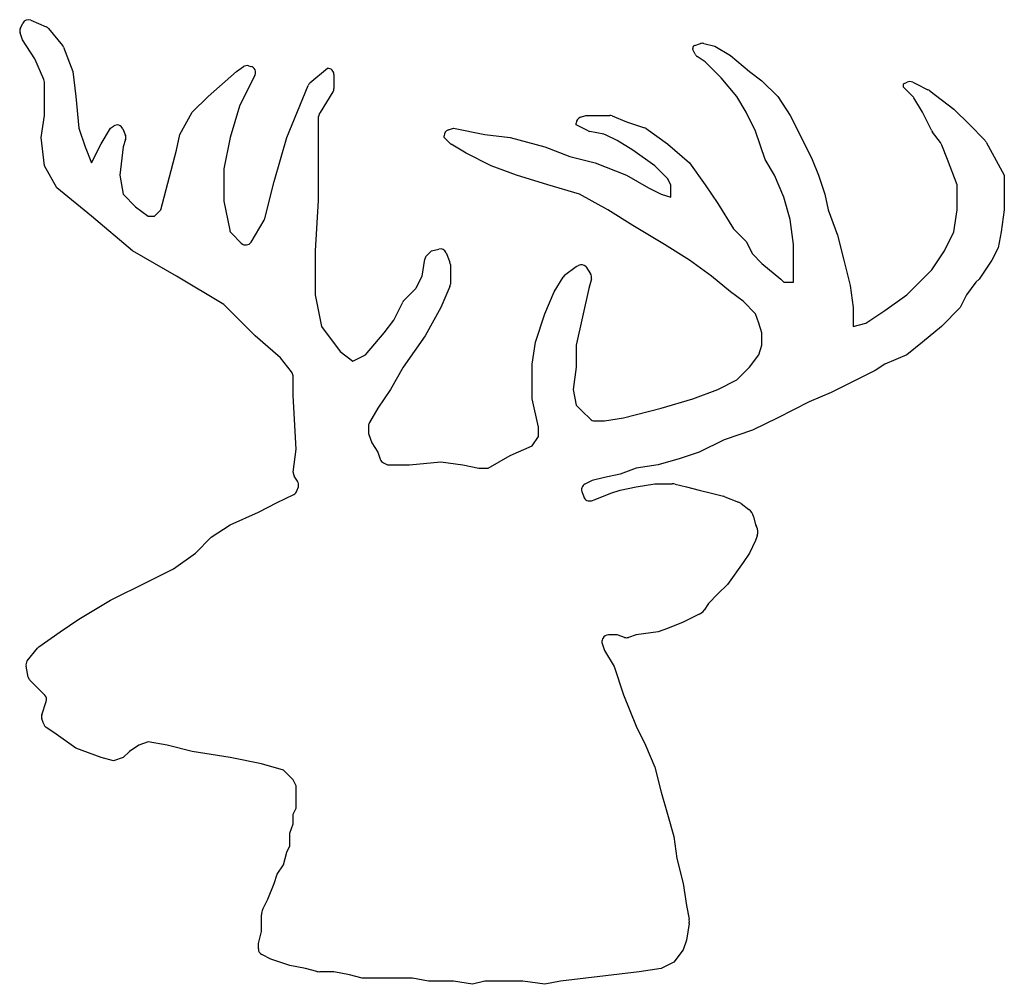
# Model space of a CAD drawing. Extents: x -0.03 to 7.86, y 0.07 to 7.81.
import ezdxf

# ---------------------------------------------------------------- set-up
doc = ezdxf.new("R2010")
doc.units = 0
doc.layers.get('0').update_dxf_attribs({"color": 1, "linetype": 'CONTINUOUS'})

msp = doc.modelspace()

# ---------------------------------------------------------------- linework, layer by layer
at = {"color": 4, "linetype": 'CONTINUOUS'}
for p, q in [((-0.027643, 7.739014), (-0.00754, 7.779221)), ((0.05689, 7.802812), (0.17902, 7.750431)), ((0.197731, 7.736478), (0.310728, 7.600809)), ((-0.0117, 7.6448), (-0.030362, 7.70086)), ((0.0892, 7.4934), (-0.0117, 7.6448)), ((0.319125, 7.586368), (0.39185, 7.39245)), ((5.36015, 7.5691), (5.36015, 7.576288)), ((5.377235, 7.600002), (5.42197, 7.614934)), ((5.449944, 7.616009), (5.53665, 7.5943)), ((5.53665, 7.5943), (5.66275, 7.5186)), ((5.379414, 7.530496), (5.36015, 7.5691)), ((5.461, 7.46815), (5.396411, 7.511223)), ((5.66275, 7.5186), (5.8141, 7.39245)), ((0.160813, 7.326177), (0.0892, 7.4934)), ((1.70325, 7.39245), (1.7605, 7.430629)), ((1.800357, 7.437541), (1.819321, 7.432805)), ((2.292806, 7.299426), (2.43465, 7.4177)), ((2.43465, 7.4177), (2.43505, 7.4177)), ((5.5871, 7.342), (5.461, 7.46815)), ((0.39185, 7.39245), (0.41705, 7.1906)), ((1.4763, 7.1906), (1.70325, 7.39245)), ((1.851929, 7.36194), (1.72845, 7.1149)), ((2.48505, 7.3677), (2.48505, 7.255384)), ((5.7132, 7.1906), (5.5871, 7.342)), ((5.8141, 7.39245), (5.91495, 7.31675)), ((0.16485, 7.0392), (0.16485, 7.306494)), ((2.10675, 6.86255), (2.278589, 7.280055)), ((5.91495, 7.31675), (6.04105, 7.1906)), ((7.04985, 7.2915), (7.077922, 7.30555)), ((7.04985, 7.2663), (7.04985, 7.2915)), ((7.116795, 7.19931), (7.04985, 7.2663)), ((7.122678, 7.30555), (7.15075, 7.2915)), ((7.15075, 7.2915), (7.243532, 7.245086)), ((0.41705, 7.1906), (0.44225, 6.93825)), ((1.3502, 7.0644), (1.4763, 7.1906)), ((2.477455, 7.228893), (2.37414, 7.063514)), ((5.78885, 7.0644), (5.7132, 7.1906)), ((6.04105, 7.1906), (6.14195, 7.0392)), ((7.20115, 7.0644), (7.131832, 7.180038)), ((7.258816, 7.235635), (7.45335, 7.08965)), ((1.72845, 7.1149), (1.6528, 6.86255)), ((0.13965, 6.86255), (0.16485, 7.0392)), ((1.2493, 6.8878), (1.3502, 7.0644)), ((4.46117, 7.025355), (4.50265, 7.0392)), ((4.50265, 7.0392), (4.69476, 7.0392)), ((4.713349, 7.035616), (4.8305, 6.9887)), ((5.8645, 6.913), (5.78885, 7.0644)), ((6.14195, 7.0392), (6.2428, 6.83735)), ((7.272821, 6.921058), (7.20115, 7.0644)), ((7.45335, 7.08965), (7.57945, 6.9635)), ((0.69445, 6.93825), (0.718821, 6.954502)), ((2.35895, 7.010531), (2.35895, 6.83735)), ((4.427, 6.9635), (4.427, 6.977927)), ((4.521846, 6.916006), (4.427, 6.9635)), ((4.8305, 6.9887), (4.97471, 6.94063)), ((7.57945, 6.9635), (7.69537, 6.847535)), ((0.44225, 6.93825), (0.4927, 6.78685)), ((0.6188, 6.8121), (0.69445, 6.93825)), ((0.792987, 6.93147), (0.813754, 6.879544)), ((1.2241, 6.76165), (1.2493, 6.8878)), ((3.36775, 6.86255), (3.36775, 6.876977)), ((3.40192, 6.924405), (3.4434, 6.93825)), ((3.4434, 6.93825), (3.6956, 6.8878)), ((3.6956, 6.8878), (3.8974, 6.86255)), ((4.64738, 6.889113), (4.534435, 6.911684)), ((4.75485, 6.83735), (4.659943, 6.884804)), ((4.987973, 6.933874), (5.15835, 6.8121)), ((5.9402, 6.68595), (5.8645, 6.913)), ((7.344569, 6.822678), (7.282254, 6.905792)), ((0.16485, 6.63545), (0.13965, 6.86255)), ((0.4927, 6.78685), (0.54315, 6.6607)), ((0.54315, 6.6607), (0.6188, 6.8121)), ((0.79535, 6.78685), (0.7701, 6.55975)), ((0.814769, 6.845185), (0.79535, 6.78685)), ((1.6528, 6.86255), (1.6024, 6.61025)), ((2.0059, 6.5093), (2.10675, 6.86255)), ((2.35895, 6.83735), (2.35895, 6.3579)), ((3.413852, 6.816448), (3.36775, 6.86255)), ((3.5443, 6.7364), (3.423472, 6.808935)), ((3.8974, 6.86255), (4.1748, 6.78685)), ((4.1748, 6.78685), (4.37655, 6.71115)), ((4.88095, 6.76165), (4.75485, 6.83735)), ((5.15835, 6.8121), (5.3349, 6.6607)), ((6.2428, 6.83735), (6.3185, 6.68595)), ((7.40295, 6.68595), (7.35741, 6.799824)), ((7.712443, 6.824707), (7.8569, 6.55975)), ((1.098, 6.2822), (1.2241, 6.76165)), ((3.74605, 6.63545), (3.5443, 6.7364)), ((4.37655, 6.71115), (4.5783, 6.6607)), ((5.0575, 6.63545), (4.88095, 6.76165)), ((0.26575, 6.45885), (0.16485, 6.63545)), ((3.9478, 6.55975), (3.74605, 6.63545)), ((4.5783, 6.6607), (4.8305, 6.55975)), ((5.15835, 6.53455), (5.0575, 6.63545)), ((5.3349, 6.6607), (5.461, 6.48405)), ((6.01585, 6.55975), (5.9402, 6.68595)), ((6.3185, 6.68595), (6.3689, 6.55975)), ((7.4786, 6.48405), (7.40295, 6.68595)), ((0.7701, 6.55975), (0.79535, 6.40835)), ((1.6024, 6.61025), (1.6024, 6.362844)), ((4.2, 6.48405), (3.9478, 6.55975)), ((4.8305, 6.55975), (5.00705, 6.45885)), ((6.0915, 6.38315), (6.01585, 6.55975)), ((6.3689, 6.55975), (6.41935, 6.40835)), ((7.8569, 6.55975), (7.8569, 6.40835)), ((1.932053, 6.213718), (2.0059, 6.5093)), ((4.4522, 6.40835), (4.2, 6.48405)), ((5.1836, 6.48405), (5.15835, 6.53455)), ((5.1836, 6.4336), (5.1836, 6.48405)), ((5.461, 6.48405), (5.5619, 6.33265)), ((7.4786, 6.2822), (7.4786, 6.48405)), ((0.54315, 6.23175), (0.26575, 6.45885)), ((0.79535, 6.40835), (0.8962, 6.30745)), ((4.6792, 6.2822), (4.4522, 6.40835)), ((5.00705, 6.45885), (5.10795, 6.40835)), ((5.10795, 6.40835), (5.1836, 6.38315)), ((5.1836, 6.38315), (5.1836, 6.4336)), ((6.41935, 6.40835), (6.4446, 6.2822)), ((7.8569, 6.40835), (7.8569, 6.2822)), ((1.603368, 6.353051), (1.649835, 6.120397)), ((2.35895, 6.3579), (2.33375, 5.95415)), ((5.5619, 6.33265), (5.688, 6.1308)), ((6.14195, 6.2065), (6.0915, 6.38315)), ((0.8962, 6.30745), (0.9971, 6.23175)), ((1.04755, 6.23175), (1.098, 6.2822)), ((4.88095, 6.15605), (4.6792, 6.2822)), ((6.4446, 6.2822), (6.52025, 6.08035)), ((7.45335, 6.10555), (7.4786, 6.2822)), ((7.8569, 6.2822), (7.83165, 6.10555)), ((0.871, 5.95415), (0.54315, 6.23175)), ((0.9971, 6.23175), (1.04755, 6.23175)), ((1.821316, 6.024871), (1.926424, 6.20012)), ((5.13315, 6.00465), (4.88095, 6.15605)), ((6.16715, 6.00465), (6.14195, 6.2065)), ((1.663504, 6.094842), (1.743074, 6.01524)), ((5.688, 6.1308), (5.78885, 6.02985)), ((6.52025, 6.08035), (6.5707, 5.8785)), ((7.3777, 5.95415), (7.45335, 6.10555)), ((7.83165, 6.10555), (7.80645, 5.9794)), ((5.3349, 5.8785), (5.13315, 6.00465)), ((5.78885, 6.02985), (5.8393, 5.92895)), ((6.16715, 5.8028), (6.16715, 6.00465)), ((1.2241, 5.7523), (0.871, 5.95415)), ((2.33375, 5.95415), (2.33375, 5.6009)), ((3.227778, 5.915028), (3.2669, 5.95415)), ((3.2669, 5.95415), (3.325395, 5.968795)), ((3.383963, 5.938859), (3.414625, 5.862189)), ((5.8393, 5.92895), (5.91495, 5.85325)), ((7.27685, 5.8028), (7.3777, 5.95415)), ((7.80645, 5.9794), (7.756, 5.8785)), ((3.1912, 5.7523), (3.213815, 5.887898)), ((3.4182, 5.843623), (3.4182, 5.686858)), ((5.51145, 5.7523), (5.3349, 5.8785)), ((5.91495, 5.85325), (6.0663, 5.7271)), ((6.5707, 5.8785), (6.6211, 5.6766)), ((7.756, 5.8785), (7.65515, 5.7271)), ((4.333936, 5.758179), (4.427, 5.828)), ((4.427, 5.828), (4.445176, 5.837097)), ((4.50265, 5.828), (4.540833, 5.770707)), ((6.16715, 5.70185), (6.16715, 5.8028)), ((7.07505, 5.6009), (7.27685, 5.8028)), ((1.6024, 5.5252), (1.2241, 5.7523)), ((3.144428, 5.658662), (3.1912, 5.7523)), ((4.25045, 5.62615), (4.321062, 5.743898)), ((4.54773, 5.730841), (4.52785, 5.6514)), ((5.66275, 5.62615), (5.51145, 5.7523)), ((6.0663, 5.7271), (6.0915, 5.70185)), ((6.0915, 5.70185), (6.16715, 5.70185)), ((7.6299, 5.70185), (7.55425, 5.6009)), ((7.65515, 5.7271), (7.6299, 5.70185)), ((3.045636, 5.556189), (3.135062, 5.645658)), ((3.414161, 5.66717), (3.34255, 5.5)), ((4.1748, 5.4495), (4.25045, 5.62615)), ((4.52785, 5.6514), (4.47745, 5.4243)), ((5.76365, 5.55045), (5.66275, 5.62615)), ((6.6211, 5.6766), (6.64635, 5.5)), ((1.85455, 5.2729), (1.6024, 5.5252)), ((2.33375, 5.6009), (2.3842, 5.3486)), ((2.96425, 5.39905), (3.036273, 5.543191)), ((5.8645, 5.4495), (5.76365, 5.55045)), ((6.89855, 5.47475), (7.07505, 5.6009)), ((7.55425, 5.6009), (7.5038, 5.5)), ((3.34255, 5.5), (3.21645, 5.2729)), ((4.09915, 5.2224), (4.1748, 5.4495)), ((5.88975, 5.3738), (5.8645, 5.4495)), ((6.64635, 5.5), (6.64635, 5.3486)), ((6.7472, 5.3738), (6.89855, 5.47475)), ((7.5038, 5.5), (7.3525, 5.3486)), ((2.8886, 5.2981), (2.96425, 5.39905)), ((4.47745, 5.4243), (4.427, 5.1972)), ((5.91495, 5.2981), (5.88975, 5.3738)), ((6.64635, 5.3486), (6.7472, 5.3738)), ((2.3842, 5.3486), (2.5355, 5.1467)), ((2.73725, 5.1215), (2.8886, 5.2981)), ((5.91495, 5.1972), (5.91495, 5.2981)), ((7.3525, 5.3486), (7.20115, 5.2224)), ((2.05635, 5.09625), (1.85455, 5.2729)), ((3.21645, 5.2729), (3.0399, 5.02055)), ((4.0739, 5.0458), (4.09915, 5.2224)), ((7.20115, 5.2224), (7.07505, 5.1215)), ((2.5355, 5.1467), (2.6364, 5.071)), ((4.427, 5.1972), (4.427, 5.02055)), ((5.88975, 5.1215), (5.91495, 5.1972)), ((2.146254, 4.983792), (2.05635, 5.09625)), ((2.6364, 5.071), (2.73725, 5.1215)), ((5.8141, 5.02055), (5.88975, 5.1215)), ((7.07505, 5.1215), (6.89855, 5.0458)), ((3.0399, 5.02055), (2.93905, 4.84395)), ((4.0739, 4.94485), (4.0739, 5.0458)), ((4.427, 5.02055), (4.40175, 4.84395)), ((5.7132, 4.9196), (5.8141, 5.02055)), ((6.82285, 4.9953), (6.67155, 4.9196)), ((6.89855, 5.0458), (6.82285, 4.9953)), ((2.1572, 4.79345), (2.1572, 4.95257)), ((4.0739, 4.76825), (4.0739, 4.94485)), ((5.5619, 4.84395), (5.7132, 4.9196)), ((6.67155, 4.9196), (6.4698, 4.8187)), ((2.93905, 4.84395), (2.83815, 4.69255)), ((4.40175, 4.84395), (4.427, 4.71775)), ((5.36015, 4.76825), (5.5619, 4.84395)), ((6.4698, 4.8187), (6.29325, 4.743)), ((2.18245, 4.3645), (2.1572, 4.79345)), ((4.12435, 4.54115), (4.0739, 4.76825)), ((5.10795, 4.69255), (5.36015, 4.76825)), ((6.29325, 4.743), (6.04105, 4.61685)), ((2.83815, 4.69255), (2.769615, 4.578219)), ((4.427, 4.71775), (4.47745, 4.6673)), ((4.47745, 4.6673), (4.538454, 4.606256)), ((4.8053, 4.61685), (5.10795, 4.69255)), ((4.573821, 4.5916), (4.65395, 4.5916)), ((4.65395, 4.5916), (4.8053, 4.61685)), ((6.04105, 4.61685), (5.8393, 4.5159)), ((2.7625, 4.552512), (2.7625, 4.498754)), ((4.12435, 4.46545), (4.12435, 4.54115)), ((5.8393, 4.5159), (5.6123, 4.4402)), ((2.76506, 4.482961), (2.7877, 4.41495)), ((4.0739, 4.38975), (4.12435, 4.46545)), ((5.6123, 4.4402), (5.41055, 4.33925)), ((2.159509, 4.181107), (2.18245, 4.3645)), ((2.7877, 4.41495), (2.83815, 4.33925)), ((3.8974, 4.31405), (4.0739, 4.38975)), ((2.83815, 4.33925), (2.856801, 4.283222)), ((3.09035, 4.23835), (3.34255, 4.26355)), ((3.34255, 4.26355), (3.5191, 4.23835)), ((3.72085, 4.2131), (3.8974, 4.31405)), ((5.25925, 4.2888), (5.0827, 4.23835)), ((5.41055, 4.33925), (5.25925, 4.2888)), ((2.881899, 4.254285), (2.90325, 4.24362)), ((2.925593, 4.23835), (3.09035, 4.23835)), ((3.5191, 4.23835), (3.6452, 4.2131)), ((3.6452, 4.2131), (3.72085, 4.2131)), ((4.90615, 4.2131), (4.78005, 4.16265)), ((5.0827, 4.23835), (4.90615, 4.2131)), ((2.194098, 4.107285), (2.167516, 4.147172)), ((4.5531, 4.11215), (4.496939, 4.084069)), ((4.65395, 4.1374), (4.5531, 4.11215)), ((4.78005, 4.16265), (4.65395, 4.1374)), ((2.188994, 4.030908), (2.199932, 4.063764)), ((4.7044, 4.01125), (4.78005, 4.03645)), ((4.78005, 4.03645), (4.90615, 4.0617)), ((4.90615, 4.0617), (5.0575, 4.08695)), ((5.0575, 4.08695), (5.196478, 4.08695)), ((5.220754, 4.083958), (5.3097, 4.0617)), ((5.3097, 4.0617), (5.41055, 4.03645)), ((5.41055, 4.03645), (5.51145, 4.01125)), ((2.0311, 3.93555), (2.16392, 4.001982)), ((4.474587, 4.01697), (4.47745, 4.01125)), ((4.47745, 4.01125), (4.486854, 3.983)), ((4.550097, 3.951355), (4.5783, 3.96075)), ((4.5783, 3.96075), (4.7044, 4.01125)), ((5.51145, 4.01125), (5.60573, 3.987645)), ((5.618588, 3.983484), (5.726116, 3.940465)), ((1.8798, 3.85985), (2.0311, 3.93555)), ((5.748984, 3.92761), (5.810892, 3.881163)), ((1.6528, 3.7589), (1.8798, 3.85985)), ((5.847902, 3.825392), (5.8645, 3.7589)), ((1.5015, 3.658), (1.6528, 3.7589)), ((5.8645, 3.7589), (5.871196, 3.745522)), ((1.3754, 3.5318), (1.5015, 3.658)), ((5.8645, 3.63275), (5.8141, 3.5318)), ((5.876633, 3.669124), (5.8645, 3.63275)), ((1.19885, 3.40565), (1.3754, 3.5318)), ((5.8141, 3.5318), (5.76365, 3.4561)), ((0.9971, 3.3047), (1.19885, 3.40565)), ((5.76365, 3.4561), (5.63755, 3.2795)), ((0.69445, 3.1533), (0.9971, 3.3047)), ((5.63755, 3.2795), (5.5619, 3.2038)), ((5.5619, 3.2038), (5.4862, 3.1281)), ((0.44225, 3.0019), (0.69445, 3.1533)), ((5.4862, 3.1281), (5.450524, 3.074515)), ((0.29095, 2.901), (0.44225, 3.0019)), ((5.38535, 3.02715), (5.28445, 2.9767)), ((5.412042, 3.040509), (5.38535, 3.02715)), ((5.15835, 2.9262), (5.0827, 2.901)), ((5.28445, 2.9767), (5.15835, 2.9262)), ((0.120054, 2.77889), (0.29095, 2.901)), ((4.640135, 2.848093), (4.637995, 2.843807)), ((4.746726, 2.87575), (4.684866, 2.87575)), ((4.81467, 2.855784), (4.762556, 2.873178)), ((4.90615, 2.87575), (4.84633, 2.855784)), ((5.0827, 2.901), (4.90615, 2.87575)), ((0.028081, 2.666833), (0.110062, 2.769422)), ((4.635284, 2.805671), (4.65395, 2.7496)), ((4.65395, 2.7496), (4.72965, 2.62345)), ((0.035785, 2.537343), (0.01811, 2.625825)), ((4.72965, 2.62345), (4.8053, 2.39635)), ((0.1144, 2.4468), (0.049449, 2.511794)), ((0.168224, 2.39294), (0.1144, 2.4468)), ((4.8053, 2.39635), (4.90615, 2.144)), ((0.144908, 2.235492), (0.180298, 2.341804)), ((0.15943, 2.160284), (0.144908, 2.203907)), ((0.2405, 2.09355), (0.179129, 2.134478)), ((4.90615, 2.144), (4.98185, 1.9926)), ((0.41705, 1.96735), (0.2405, 2.09355)), ((0.92145, 1.9926), (0.8458, 1.94215)), ((0.9971, 2.01785), (0.92145, 1.9926)), ((1.1484, 1.9926), (0.9971, 2.01785)), ((1.3502, 1.94215), (1.1484, 1.9926)), ((4.98185, 1.9926), (5.0575, 1.816)), ((0.6188, 1.89165), (0.41705, 1.96735)), ((0.8458, 1.94215), (0.79535, 1.89165)), ((1.6528, 1.89165), (1.3502, 1.94215)), ((0.7197, 1.86645), (0.6188, 1.89165)), ((0.79535, 1.89165), (0.7197, 1.86645)), ((1.905, 1.8412), (1.6528, 1.89165)), ((2.08155, 1.79075), (1.905, 1.8412)), ((5.0575, 1.816), (5.10795, 1.6141)), ((2.1572, 1.71505), (2.08155, 1.79075)), ((2.18245, 1.6646), (2.1572, 1.71505)), ((2.18245, 1.56365), (2.18245, 1.6646)), ((5.10795, 1.6141), (5.15835, 1.4375)), ((2.18245, 1.48795), (2.18245, 1.56365)), ((2.1572, 1.4375), (2.18245, 1.48795)), ((2.1572, 1.387), (2.1572, 1.4375)), ((5.15835, 1.4375), (5.2088, 1.26085)), ((2.132, 1.2861), (2.1572, 1.3618)), ((2.1572, 1.3618), (2.1572, 1.387)), ((2.132, 1.2356), (2.132, 1.2861)), ((2.10675, 1.1347), (2.132, 1.18515)), ((2.132, 1.18515), (2.132, 1.2356)), ((5.2088, 1.26085), (5.23405, 1.0842)), ((2.08155, 1.03375), (2.10675, 1.1347)), ((2.0311, 0.95805), (2.08155, 1.03375)), ((5.23405, 1.0842), (5.28445, 0.88235)), ((2.0059, 0.88235), (2.0311, 0.95805)), ((1.95545, 0.7562), (2.0059, 0.88235)), ((5.28445, 0.88235), (5.3097, 0.70575)), ((1.915549, 0.676357), (1.95545, 0.7562)), ((1.905, 0.509999), (1.905, 0.631653)), ((5.3097, 0.70575), (5.331316, 0.597497)), ((5.331895, 0.561497), (5.3097, 0.42815)), ((1.8798, 0.40295), (1.90351, 0.497884)), ((1.8798, 0.358131), (1.8798, 0.40295)), ((5.3097, 0.42815), (5.284466, 0.352466)), ((5.284466, 0.352466), (5.2088, 0.25155)), ((1.98065, 0.27675), (1.907413, 0.313423)), ((2.132, 0.2263), (1.98065, 0.27675)), ((5.2088, 0.25155), (5.107928, 0.201068)), ((2.2581, 0.20105), (2.132, 0.2263)), ((2.347013, 0.178833), (2.2581, 0.20105)), ((2.48505, 0.17585), (2.371255, 0.17585)), ((2.61115, 0.1506), (2.48505, 0.17585)), ((4.9314, 0.17585), (4.502653, 0.12537)), ((5.10795, 0.20105), (4.9314, 0.17585)), ((5.107928, 0.201068), (5.10795, 0.20105)), ((2.71205, 0.12535), (2.61115, 0.1506)), ((2.81295, 0.12535), (2.71205, 0.12535)), ((2.93905, 0.12535), (2.81295, 0.12535)), ((3.0399, 0.12535), (2.93905, 0.12535)), ((3.11555, 0.12535), (3.0399, 0.12535)), ((3.24165, 0.10015), (3.11555, 0.12535)), ((3.36775, 0.10015), (3.24165, 0.10015)), ((3.4434, 0.10015), (3.36775, 0.10015)), ((3.59475, 0.0749), (3.4434, 0.10015)), ((3.6956, 0.10015), (3.59475, 0.0749)), ((3.8217, 0.10015), (3.6956, 0.10015)), ((3.99825, 0.10015), (3.8217, 0.10015)), ((4.1748, 0.0749), (3.99825, 0.10015)), ((4.3009, 0.10015), (4.1748, 0.0749)), ((4.502653, 0.12537), (4.3009, 0.10015))]:
    msp.add_line(p, q, dxfattribs=at)
for centre, radius, start, end in [((0.017078, 7.716653), 0.05, 153.43479, 198.412474), ((0.037182, 7.75686), 0.05, 66.785713, 153.43479), ((0.159312, 7.704479), 0.05, 39.790677, 66.785713), ((0.272309, 7.56881), 0.05, 20.557558, 39.790677), ((5.38515, 7.576288), 0.025, 108.45779, 180.000005), ((5.4378, 7.567506), 0.05, 75.943603, 108.45779), ((5.424153, 7.552822), 0.05, 206.519703, 236.301159), ((1.788242, 7.389031), 0.05, 75.977044, 123.698865), ((1.807205, 7.384295), 0.05, 333.442541, 75.977044), ((2.43505, 7.3677), 0.05, 0, 90.000003), ((0.11485, 7.306494), 0.05, 0, 23.182984), ((2.324826, 7.261024), 0.05, 129.822307, 157.628595), ((7.1003, 7.260837), 0.05, 63.412316, 116.587791), ((2.43505, 7.255384), 0.05, 328.00612, 0), ((7.046061, 7.128623), 0.1, 30.940381, 44.981047), ((7.198793, 7.155652), 0.1, 53.11416, 63.423682), ((2.45895, 7.010531), 0.1, 148.006115, 180.000005), ((4.477, 6.977927), 0.05, 108.457639, 180.000005), ((4.69476, 6.9892), 0.05, 68.175123, 90.000003), ((4.69476, 6.9892), 0.05, 68.175123, 90.000003), ((0.746562, 6.912904), 0.05, 21.797545, 123.698947), ((0.767329, 6.860977), 0.05, 341.587678, 21.797545), ((3.41775, 6.876977), 0.05, 108.457646, 180.000005), ((4.544233, 6.960714), 0.05, 243.400785, 258.698852), ((4.637582, 6.840082), 0.05, 63.434911, 78.698853), ((4.958899, 6.893196), 0.05, 54.44546, 71.565021), ((7.362264, 6.965779), 0.1, 206.565056, 216.860815), ((3.449207, 6.851804), 0.05, 224.999928, 239.02288), ((7.264559, 6.762691), 0.1, 21.797507, 36.86082), ((7.624645, 6.776838), 0.1, 28.599612, 44.988629), ((1.6524, 6.362844), 0.05, 180.000005, 191.294652), ((1.883544, 6.225837), 0.05, 329.046248, 345.972659), ((1.698866, 6.13019), 0.05, 191.294652, 224.988658), ((1.778437, 6.050588), 0.05, 224.988658, 329.046248), ((3.337538, 5.920292), 0.05, 21.79748, 104.056272), ((3.263134, 5.879673), 0.05, 135.000069, 170.531505), ((3.3682, 5.843623), 0.05, 0, 21.79748), ((4.467555, 5.792384), 0.05, 44.943273, 116.587736), ((4.499226, 5.742979), 0.05, 345.950393, 33.681316), ((3.3682, 5.686858), 0.05, 336.81119, 0), ((4.363943, 5.718184), 0.05, 126.878987, 149.049618), ((3.099697, 5.681005), 0.05, 315.014171, 333.457731), ((3.081001, 5.520842), 0.05, 135.01418, 153.45009), ((2.1072, 4.95257), 0.05, 0, 38.640392), ((2.8125, 4.552512), 0.05, 149.059631, 180.000005), ((4.573821, 4.6416), 0.05, 224.981076, 270.000001), ((2.8125, 4.498754), 0.05, 180.000005, 198.412242), ((2.904242, 4.299015), 0.05, 198.412242, 243.457722), ((2.925593, 4.28835), 0.05, 243.457722, 270.000001), ((2.209122, 4.1749), 0.05, 172.869684, 213.681375), ((2.152491, 4.079556), 0.05, 341.587842, 33.681377), ((2.141554, 4.0467), 0.05, 296.572606, 341.587842), ((4.5193, 4.039348), 0.05, 116.565047, 206.587759), ((5.196478, 3.98695), 0.1, 75.950406, 90.000003), ((4.534295, 3.998792), 0.05, 198.412255, 288.423562), ((5.581443, 3.890639), 0.1, 68.194685, 75.943712), ((5.688971, 3.847619), 0.1, 53.120994, 68.194685), ((5.750879, 3.801173), 0.1, 14.016218, 53.120994), ((5.781771, 3.700765), 0.1, 341.553718, 26.58771), ((5.367285, 3.129934), 0.1, 296.587714, 326.344909), ((4.682725, 2.821464), 0.05, 153.457712, 198.412255), ((4.684866, 2.82575), 0.05, 90.000003, 153.457712), ((4.746726, 2.82575), 0.05, 71.542277, 90.000003), ((4.8305, 2.903211), 0.05, 251.542289, 288.457713), ((0.149123, 2.738208), 0.05, 125.546909, 141.370613), ((0.067141, 2.635619), 0.05, 141.370613, 191.296783), ((0.084816, 2.547137), 0.05, 191.296783, 224.981131), ((0.132857, 2.357597), 0.05, 341.587842, 44.981), ((0.192348, 2.2197), 0.05, 161.58785, 198.41216), ((0.20687, 2.176076), 0.05, 198.41216, 236.301186), ((2.005, 0.631653), 0.1, 153.446265, 180.000005), ((5.233252, 0.577915), 0.1, 350.549952, 11.292456), ((1.855, 0.509999), 0.05, 345.977085, 0), ((1.9298, 0.358131), 0.05, 180.000005, 243.400813), ((2.371255, 0.27585), 0.1, 255.970492, 270.000001)]:
    msp.add_arc(centre, radius, start, end, dxfattribs=at)

doc.saveas('drawing.dxf')
